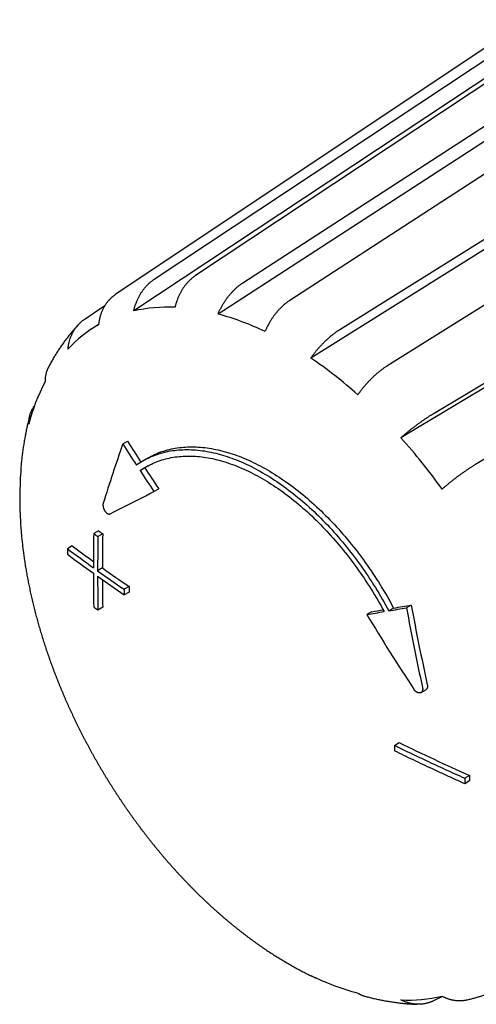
# Model space of a CAD drawing. Header units: millimetres. Extents: x 8 to 334, y 12 to 173.
# Tile 4 of 6: x 274 to 295, y 36 to 80. Entities that reach past the tile are written whole.
import ezdxf

# ---------------------------------------------------------------- set-up
doc = ezdxf.new("R2010")
doc.units = ezdxf.units.MM

msp = doc.modelspace()

# ---------------------------------------------------------------- linework, layer by layer
at = {"color": 7, "linetype": 'Continuous', "lineweight": 30}
for p, q in [((299.267, 79.784), (282.094, 68.407)), ((280.256, 68.243), (297.43, 79.62)), ((284.193, 68.078), (301.669, 79.407)), ((295.472, 78.853), (278.545, 67.572)), ((297.169, 78.642), (279.338, 66.828)), ((301.238, 78.456), (283.091, 66.691)), ((303.759, 78.626), (286.282, 67.297)), ((288.516, 66.007), (306.315, 77.151)), ((305.701, 76.305), (287.22, 64.733)), ((308.404, 75.519), (290.606, 64.376)), ((292.705, 62.281), (310.806, 73.123)), ((310.021, 72.448), (291.226, 61.19)), ((312.643, 70.838), (294.542, 59.996)), ((277.181, 66.483), (278.054, 67.065)), ((277.777, 66.232), (277.454, 66.018)), ((278.852, 60.914), (279.064, 61.036)), ((279.962, 60.286), (279.75, 60.164)), ((279.621, 59.728), (279.833, 59.85)), ((280.24, 58.797), (280.452, 58.92)), ((277.77, 57.051), (277.558, 56.929)), ((277.96, 56.916), (277.747, 56.794)), ((276.6, 56.376), (276.388, 56.253)), ((277.945, 55.397), (277.733, 55.275)), ((279.13, 54.571), (278.918, 54.448)), ((279.13, 54.326), (278.918, 54.203)), ((277.96, 53.65), (277.747, 53.527)), ((289.92, 53.454), (289.707, 53.331)), ((290.902, 53.615), (290.69, 53.492)), ((291.689, 53.748), (291.477, 53.626)), ((292.124, 49.857), (292.336, 49.979)), ((290.938, 47.509), (291.151, 47.631)), ((294.278, 46.171), (294.066, 46.048)), ((294.278, 45.926), (294.066, 45.803)), ((293.079, 36.344), (292.705, 36.158))]:
    msp.add_line(p, q, dxfattribs=at)
at = {"color": 7, "linetype": 'Continuous', "lineweight": 30, "flags": 128}
for points in [[(279.458, 59.976), (279.529, 60.026), (279.601, 60.073), (279.674, 60.119), (279.749, 60.163), (279.824, 60.205), (279.9, 60.246), (279.977, 60.284), (280.056, 60.321), (280.135, 60.356), (280.215, 60.389), (280.296, 60.42), (280.378, 60.45), (280.461, 60.477), (280.545, 60.503), (280.63, 60.526), (280.716, 60.548), (280.802, 60.568), (280.89, 60.586), (280.978, 60.602), (281.067, 60.616), (281.157, 60.629), (281.248, 60.639), (281.339, 60.648), (281.431, 60.654), (281.524, 60.659), (281.617, 60.662), (281.712, 60.663), (281.806, 60.662), (281.902, 60.659), (281.998, 60.654), (282.095, 60.647), (282.192, 60.638), (282.29, 60.628), (282.388, 60.615), (282.487, 60.601), (282.587, 60.584), (282.687, 60.566), (282.787, 60.546), (282.888, 60.524), (282.989, 60.5), (283.091, 60.474), (283.193, 60.447), (283.295, 60.417), (283.398, 60.386), (283.501, 60.353), (283.605, 60.318), (283.709, 60.281), (283.813, 60.242), (283.917, 60.201), (284.021, 60.159), (284.126, 60.115), (284.231, 60.069), (284.336, 60.021), (284.441, 59.971), (284.546, 59.92), (284.652, 59.867), (284.757, 59.812), (284.863, 59.755), (284.969, 59.697), (285.074, 59.636), (285.18, 59.575), (285.285, 59.511), (285.391, 59.446), (285.497, 59.379), (285.602, 59.31), (285.707, 59.24), (285.812, 59.168), (285.918, 59.095), (286.022, 59.02), (286.127, 58.943), (286.232, 58.865), (286.336, 58.785), (286.44, 58.704), (286.544, 58.621), (286.647, 58.537), (286.75, 58.451), (286.853, 58.364), (286.955, 58.275), (287.058, 58.185), (287.159, 58.093), (287.261, 58), (287.361, 57.905), (287.462, 57.809), (287.562, 57.712), (287.661, 57.614), (287.76, 57.514), (287.859, 57.413), (287.956, 57.31), (288.054, 57.207), (288.15, 57.102), (288.247, 56.996), (288.342, 56.889), (288.437, 56.78), (288.531, 56.671), (288.625, 56.56), (288.717, 56.448), (288.809, 56.335), (288.901, 56.221), (288.991, 56.106), (289.081, 55.99), (289.17, 55.873), (289.259, 55.755), (289.346, 55.636), (289.433, 55.516), (289.518, 55.395), (289.603, 55.274), (289.687, 55.151), (289.77, 55.028), (289.852, 54.904), (289.933, 54.779), (290.014, 54.653), (290.093, 54.527), (290.171, 54.4), (290.248, 54.272), (290.325, 54.143), (290.4, 54.014), (290.474, 53.885), (290.547, 53.754), (290.619, 53.624), (290.69, 53.492)], [(279.962, 60.286), (280.036, 60.328), (280.112, 60.368), (280.189, 60.407), (280.268, 60.444), (280.347, 60.479), (280.427, 60.512), (280.508, 60.543), (280.591, 60.572), (280.674, 60.6), (280.757, 60.625), (280.842, 60.649), (280.928, 60.671), (281.015, 60.691), (281.102, 60.709), (281.19, 60.725), (281.279, 60.739), (281.369, 60.751), (281.46, 60.762), (281.551, 60.77), (281.643, 60.777), (281.736, 60.781), (281.829, 60.784), (281.924, 60.785), (282.019, 60.784), (282.114, 60.781), (282.21, 60.776), (282.307, 60.769), (282.404, 60.761), (282.502, 60.75), (282.6, 60.738), (282.699, 60.723), (282.799, 60.707), (282.899, 60.689), (282.999, 60.669), (283.1, 60.647), (283.201, 60.623), (283.303, 60.597), (283.405, 60.569), (283.508, 60.54), (283.61, 60.508), (283.714, 60.475), (283.817, 60.44), (283.921, 60.403), (284.025, 60.364), (284.129, 60.324), (284.233, 60.281), (284.338, 60.237), (284.443, 60.191), (284.548, 60.143), (284.653, 60.094), (284.759, 60.042), (284.864, 59.989), (284.97, 59.934), (285.075, 59.877), (285.181, 59.819), (285.286, 59.759), (285.392, 59.697), (285.498, 59.634), (285.603, 59.568), (285.709, 59.501), (285.814, 59.433), (285.919, 59.363), (286.025, 59.291), (286.13, 59.217), (286.235, 59.142), (286.339, 59.066), (286.444, 58.988), (286.548, 58.908), (286.652, 58.826), (286.756, 58.744), (286.859, 58.659), (286.962, 58.573), (287.065, 58.486), (287.168, 58.397), (287.27, 58.307), (287.371, 58.215), (287.473, 58.122), (287.574, 58.028), (287.674, 57.932), (287.774, 57.835), (287.873, 57.736), (287.972, 57.636), (288.071, 57.535), (288.169, 57.433), (288.266, 57.329), (288.363, 57.224), (288.459, 57.118), (288.554, 57.011), (288.649, 56.903), (288.743, 56.793), (288.837, 56.682), (288.93, 56.57), (289.022, 56.457), (289.113, 56.344), (289.204, 56.228), (289.293, 56.112), (289.382, 55.995), (289.471, 55.877), (289.558, 55.758), (289.645, 55.639), (289.73, 55.518), (289.815, 55.396), (289.899, 55.274), (289.982, 55.15), (290.064, 55.026), (290.145, 54.901), (290.226, 54.776), (290.305, 54.649), (290.383, 54.522), (290.46, 54.394), (290.537, 54.266), (290.612, 54.137), (290.686, 54.007), (290.759, 53.877), (290.831, 53.746), (290.902, 53.615)], [(279.621, 59.728), (279.69, 59.775), (279.76, 59.82), (279.831, 59.864), (279.903, 59.906), (279.976, 59.946), (280.05, 59.984), (280.125, 60.021), (280.201, 60.056), (280.278, 60.089), (280.355, 60.12), (280.434, 60.15), (280.514, 60.177), (280.594, 60.203), (280.675, 60.227), (280.757, 60.25), (280.84, 60.27), (280.924, 60.289), (281.009, 60.306), (281.094, 60.321), (281.18, 60.334), (281.267, 60.346), (281.355, 60.355), (281.443, 60.363), (281.533, 60.369), (281.622, 60.373), (281.713, 60.375), (281.804, 60.376), (281.895, 60.374), (281.988, 60.371), (282.081, 60.366), (282.174, 60.359), (282.268, 60.35), (282.363, 60.34), (282.458, 60.327), (282.554, 60.313), (282.65, 60.297), (282.746, 60.279), (282.843, 60.26), (282.941, 60.238), (283.038, 60.215), (283.137, 60.19), (283.235, 60.163), (283.334, 60.134), (283.434, 60.104), (283.533, 60.071), (283.633, 60.037), (283.733, 60.001), (283.834, 59.964), (283.934, 59.925), (284.035, 59.883), (284.136, 59.841), (284.238, 59.796), (284.339, 59.75), (284.441, 59.702), (284.542, 59.652), (284.644, 59.601), (284.746, 59.548), (284.848, 59.493), (284.95, 59.437), (285.052, 59.379), (285.154, 59.319), (285.256, 59.258), (285.358, 59.195), (285.46, 59.13), (285.561, 59.064), (285.663, 58.996), (285.765, 58.927), (285.866, 58.856), (285.967, 58.784), (286.068, 58.71), (286.169, 58.634), (286.27, 58.558), (286.37, 58.479), (286.471, 58.399), (286.57, 58.318), (286.67, 58.235), (286.769, 58.151), (286.868, 58.065), (286.967, 57.979), (287.065, 57.89), (287.163, 57.801), (287.26, 57.71), (287.357, 57.617), (287.454, 57.524), (287.55, 57.429), (287.646, 57.333), (287.741, 57.235), (287.835, 57.136), (287.929, 57.037), (288.023, 56.936), (288.116, 56.833), (288.208, 56.73), (288.3, 56.626), (288.391, 56.52), (288.481, 56.413), (288.571, 56.306), (288.66, 56.197), (288.749, 56.087), (288.836, 55.976), (288.923, 55.865), (289.009, 55.752), (289.095, 55.638), (289.179, 55.524), (289.263, 55.408), (289.346, 55.292), (289.428, 55.174), (289.51, 55.056), (289.59, 54.938), (289.67, 54.818), (289.748, 54.698), (289.826, 54.577), (289.903, 54.455), (289.979, 54.332), (290.054, 54.209), (290.128, 54.085), (290.201, 53.961), (290.273, 53.836), (290.344, 53.71), (290.414, 53.584), (290.482, 53.458)], [(278.287, 57.805), (278.46, 57.893), (278.634, 57.981), (278.808, 58.07), (278.984, 58.159), (279.161, 58.248), (279.338, 58.338), (279.517, 58.429), (279.696, 58.52), (279.876, 58.612), (280.058, 58.704), (280.24, 58.797)]]:
    msp.add_lwpolyline(points, dxfattribs=at)
at = {"color": 7, "linetype": 'Continuous', "lineweight": 30}
for centre, radius, start, end in [((280.857, 60.191), 6.809, 87.325, 102.894), ((279.955, 55.112), 11.997, 64.1773, 74.8441), ((280.661, 61.205), 5.783, 119.9421, 137.301), ((275.905, 48.091), 20.125, 48.2377, 55.7895), ((283.293, 59.55), 8.913, 152.4285, 165.4284), ((366.337, 30.517), 92.615, 160.84027, 162.55647), ((374.557, 122.142), 113.615, 212.60917, 213.17231), ((374.767, 122.262), 113.612, 212.60917, 213.16454), ((270.938, 43.001), 27.248, 35.7102, 41.879), ((290.007, 58.458), 15.742, 175.5563, 183.6491), ((375.192, 122.558), 114.374, 213.32155, 213.88134), ((281.821, 57.015), 3.463, 122.0315, 125.0295), ((375.405, 122.68), 114.375, 213.32155, 213.88134), ((324.269, 122.011), 79.887, 234.40425, 234.57142), ((372.822, 55.282), 95.278, 179.00973, 179.92309), ((324.057, 121.889), 79.887, 234.40425, 234.57142), ((373.041, 55.147), 95.308, 179.01004, 179.92312), ((373.253, 55.269), 95.308, 179.01004, 179.92312), ((369.939, 56.131), 93.552, 179.92499, 180.07501), ((323.229, 119.242), 78.496, 233.3638, 234.40802), ((323.355, 119.248), 78.351, 233.36331, 234.21917), ((323.229, 118.997), 78.496, 233.3638, 234.40802), ((324.873, 121.546), 81.326, 234.57507, 235.5926), ((325.085, 121.668), 81.326, 234.57507, 235.5926), ((369.781, 55.282), 92.238, 180.07272, 181.00605), ((324.873, 121.301), 81.326, 234.57507, 235.5926), ((370.001, 55.147), 92.268, 180.0727, 181.00573), ((369.948, 55.266), 92.003, 180.24112, 181.00657), ((372.867, 54.326), 93.95, 179.9253, 180.0747), ((373.08, 54.448), 93.95, 179.9253, 180.0747), ((324.057, 118.623), 79.887, 234.40425, 234.57142), ((264.474, 210.491), 159.173, 279.12146, 279.40409), ((264.824, 209.766), 158.314, 279.12104, 279.31141), ((263.281, 217.668), 166.448, 279.47812, 279.75286), ((263.493, 217.791), 166.448, 279.47812, 279.75286), ((400.447, 73.684), 110.801, 190.43, 192.30166), ((400.659, 73.807), 110.801, 190.43, 192.30166), ((394.009, 116.594), 121.988, 211.23851, 213.08408), ((339.012, 146.038), 109.429, 244.06362, 245.87077), ((387.829, 46.048), 93.552, 179.92499, 180.07501), ((292.445, 48.068), 11.997, 244.1773, 254.8441), ((291.543, 42.989), 6.809, 267.325, 282.894)]:
    msp.add_arc(centre, radius, start, end, dxfattribs=at)
for points, knots in [([(282.094, 68.407), (282.078, 68.397), (282.046, 68.375), (282, 68.341), (281.955, 68.306), (281.91, 68.268), (281.866, 68.229), (281.823, 68.189), (281.782, 68.147), (281.74, 68.103), (281.699, 68.057), (281.659, 68.009), (281.619, 67.958), (281.581, 67.907), (281.546, 67.856), (281.512, 67.804), (281.479, 67.751), (281.447, 67.697), (281.416, 67.641), (281.387, 67.584), (281.359, 67.527), (281.332, 67.467), (281.306, 67.406), (281.281, 67.342), (281.258, 67.278), (281.237, 67.216), (281.219, 67.158), (281.203, 67.103), (281.188, 67.048), (281.179, 67.011), (281.175, 66.992)], [0, 0, 0, 0, 0.035861, 0.071723, 0.107694, 0.143666, 0.179846, 0.216055, 0.25168, 0.287331, 0.325034, 0.362737, 0.400568, 0.438398, 0.47426, 0.510121, 0.546092, 0.582063, 0.618242, 0.65445, 0.690075, 0.725727, 0.763422, 0.801117, 0.838939, 0.876761, 0.907528, 0.938312, 0.969147, 1, 1, 1, 1]), ([(279.338, 66.828), (279.343, 66.85), (279.353, 66.893), (279.371, 66.957), (279.39, 67.021), (279.41, 67.084), (279.432, 67.146), (279.455, 67.208), (279.48, 67.268), (279.506, 67.328), (279.534, 67.388), (279.564, 67.448), (279.595, 67.507), (279.628, 67.564), (279.661, 67.618), (279.694, 67.671), (279.729, 67.722), (279.765, 67.772), (279.803, 67.821), (279.841, 67.868), (279.88, 67.914), (279.921, 67.958), (279.964, 68.002), (280.008, 68.046), (280.054, 68.087), (280.097, 68.125), (280.139, 68.158), (280.177, 68.187), (280.216, 68.216), (280.243, 68.234), (280.256, 68.243)], [0, 0, 0, 0, 0.035929, 0.071859, 0.107898, 0.143937, 0.180185, 0.21646, 0.252154, 0.287875, 0.325642, 0.363409, 0.401304, 0.439199, 0.475128, 0.511058, 0.547098, 0.583138, 0.619387, 0.655665, 0.691358, 0.727077, 0.764856, 0.802635, 0.840542, 0.878449, 0.908795, 0.939158, 0.969571, 1, 1, 1, 1]), ([(283.091, 66.691), (283.1, 66.713), (283.119, 66.755), (283.147, 66.817), (283.177, 66.879), (283.208, 66.94), (283.24, 67.001), (283.274, 67.061), (283.308, 67.12), (283.343, 67.178), (283.38, 67.237), (283.419, 67.295), (283.459, 67.353), (283.499, 67.409), (283.539, 67.462), (283.58, 67.513), (283.621, 67.564), (283.663, 67.613), (283.706, 67.661), (283.75, 67.707), (283.794, 67.752), (283.839, 67.796), (283.885, 67.839), (283.934, 67.882), (283.982, 67.923), (284.028, 67.96), (284.072, 67.993), (284.112, 68.022), (284.152, 68.051), (284.179, 68.069), (284.193, 68.078)], [0, 0, 0, 0, 0.035929, 0.071859, 0.107898, 0.143937, 0.180185, 0.21646, 0.252154, 0.287875, 0.325642, 0.363409, 0.401304, 0.439199, 0.475128, 0.511058, 0.547098, 0.583138, 0.619387, 0.655665, 0.691358, 0.727077, 0.764856, 0.802635, 0.840542, 0.878449, 0.908795, 0.939158, 0.969571, 1, 1, 1, 1]), ([(278.545, 67.572), (278.529, 67.562), (278.499, 67.541), (278.454, 67.507), (278.41, 67.473), (278.367, 67.436), (278.325, 67.398), (278.285, 67.358), (278.246, 67.318), (278.208, 67.275), (278.171, 67.231), (278.135, 67.184), (278.1, 67.135), (278.067, 67.086), (278.037, 67.037), (278.008, 66.987), (277.981, 66.936), (277.955, 66.884), (277.931, 66.831), (277.908, 66.777), (277.887, 66.722), (277.868, 66.666), (277.85, 66.608), (277.833, 66.547), (277.818, 66.486), (277.806, 66.428), (277.796, 66.373), (277.788, 66.321), (277.781, 66.269), (277.777, 66.234), (277.775, 66.216)], [0, 0, 0, 0, 0.035861, 0.071723, 0.107694, 0.143666, 0.179846, 0.216055, 0.25168, 0.287331, 0.325034, 0.362737, 0.400568, 0.438398, 0.47426, 0.510121, 0.546092, 0.582063, 0.618242, 0.65445, 0.690075, 0.725727, 0.763422, 0.801117, 0.838939, 0.876761, 0.907528, 0.938312, 0.969147, 1, 1, 1, 1]), ([(286.282, 67.297), (286.266, 67.286), (286.234, 67.265), (286.186, 67.231), (286.139, 67.196), (286.092, 67.159), (286.045, 67.121), (285.999, 67.081), (285.954, 67.04), (285.908, 66.996), (285.863, 66.951), (285.817, 66.903), (285.771, 66.854), (285.728, 66.804), (285.686, 66.753), (285.645, 66.703), (285.605, 66.651), (285.566, 66.597), (285.527, 66.543), (285.49, 66.487), (285.453, 66.431), (285.417, 66.373), (285.382, 66.314), (285.347, 66.252), (285.312, 66.189), (285.281, 66.129), (285.253, 66.072), (285.228, 66.019), (285.204, 65.965), (285.188, 65.929), (285.18, 65.911)], [0, 0, 0, 0, 0.035861, 0.071723, 0.107694, 0.143666, 0.179846, 0.216055, 0.25168, 0.287331, 0.325034, 0.362737, 0.400568, 0.438398, 0.47426, 0.510121, 0.546092, 0.582063, 0.618242, 0.65445, 0.690075, 0.725727, 0.763422, 0.801117, 0.838939, 0.876761, 0.907528, 0.938312, 0.969147, 1, 1, 1, 1]), ([(276.893, 66.239), (276.884, 66.23), (276.855, 66.199), (276.806, 66.145), (276.746, 66.079), (276.687, 66.011), (276.628, 65.943), (276.57, 65.874), (276.513, 65.804), (276.456, 65.733), (276.4, 65.662), (276.344, 65.589), (276.289, 65.516), (276.235, 65.442), (276.181, 65.368), (276.128, 65.292), (276.076, 65.216), (276.024, 65.139), (275.973, 65.061), (275.923, 64.983), (275.873, 64.903), (275.824, 64.823), (275.776, 64.742), (275.728, 64.661), (275.681, 64.578), (275.635, 64.495), (275.591, 64.415), (275.563, 64.362), (275.55, 64.337)], [0, 0, 0, 0, 0.016507, 0.055239, 0.094029, 0.132877, 0.171785, 0.210754, 0.249787, 0.288885, 0.328049, 0.36728, 0.40658, 0.44595, 0.485391, 0.524904, 0.564491, 0.604151, 0.643885, 0.683695, 0.723581, 0.763544, 0.803583, 0.8437, 0.883894, 0.924166, 0.964516, 1, 1, 1, 1]), ([(276.412, 65.127), (276.414, 65.147), (276.418, 65.188), (276.426, 65.249), (276.437, 65.309), (276.448, 65.369), (276.462, 65.428), (276.477, 65.486), (276.494, 65.543), (276.512, 65.6), (276.533, 65.657), (276.556, 65.714), (276.58, 65.771), (276.606, 65.825), (276.633, 65.877), (276.661, 65.927), (276.691, 65.976), (276.722, 66.025), (276.755, 66.072), (276.789, 66.117), (276.824, 66.161), (276.861, 66.205), (276.901, 66.247), (276.942, 66.29), (276.985, 66.33), (277.027, 66.367), (277.066, 66.399), (277.104, 66.428), (277.142, 66.456), (277.168, 66.474), (277.181, 66.483)], [0, 0, 0, 0, 0.035929, 0.071859, 0.107898, 0.143937, 0.180185, 0.21646, 0.252154, 0.287875, 0.325642, 0.363409, 0.401304, 0.439199, 0.475128, 0.511058, 0.547098, 0.583138, 0.619387, 0.655665, 0.691358, 0.727077, 0.764856, 0.802635, 0.840542, 0.878449, 0.908795, 0.939158, 0.969571, 1, 1, 1, 1]), ([(287.22, 64.733), (287.233, 64.752), (287.26, 64.79), (287.3, 64.845), (287.342, 64.9), (287.384, 64.955), (287.427, 65.01), (287.471, 65.063), (287.515, 65.116), (287.56, 65.169), (287.607, 65.222), (287.655, 65.275), (287.704, 65.328), (287.753, 65.378), (287.801, 65.427), (287.849, 65.474), (287.897, 65.521), (287.945, 65.566), (287.994, 65.61), (288.043, 65.654), (288.092, 65.696), (288.142, 65.737), (288.193, 65.778), (288.245, 65.819), (288.297, 65.858), (288.346, 65.893), (288.391, 65.925), (288.433, 65.953), (288.475, 65.981), (288.503, 65.998), (288.516, 66.007)], [0, 0, 0, 0, 0.035929, 0.071859, 0.107898, 0.143937, 0.180185, 0.21646, 0.252154, 0.287875, 0.325642, 0.363409, 0.401304, 0.439199, 0.475128, 0.511058, 0.547098, 0.583138, 0.619387, 0.655665, 0.691358, 0.727077, 0.764856, 0.802635, 0.840542, 0.878449, 0.908795, 0.939158, 0.969571, 1, 1, 1, 1]), ([(275.55, 64.337), (275.545, 64.326), (275.531, 64.3), (275.512, 64.258), (275.491, 64.211), (275.473, 64.163), (275.457, 64.115), (275.442, 64.065), (275.429, 64.014), (275.418, 63.962), (275.409, 63.908), (275.402, 63.858), (275.397, 63.81), (275.394, 63.766), (275.392, 63.721), (275.392, 63.691), (275.392, 63.676)], [0, 0, 0, 0, 0.053574, 0.128576, 0.204012, 0.279506, 0.353788, 0.428125, 0.506721, 0.585317, 0.664178, 0.743039, 0.80719, 0.871376, 0.93567, 1, 1, 1, 1]), ([(290.606, 64.376), (290.589, 64.365), (290.556, 64.345), (290.507, 64.312), (290.458, 64.278), (290.408, 64.242), (290.358, 64.205), (290.309, 64.168), (290.259, 64.129), (290.21, 64.088), (290.159, 64.045), (290.108, 64.001), (290.056, 63.955), (290.006, 63.908), (289.957, 63.862), (289.909, 63.815), (289.862, 63.768), (289.815, 63.719), (289.768, 63.669), (289.722, 63.619), (289.676, 63.568), (289.631, 63.516), (289.585, 63.462), (289.539, 63.406), (289.493, 63.35), (289.451, 63.296), (289.413, 63.245), (289.378, 63.198), (289.343, 63.15), (289.32, 63.118), (289.309, 63.102)], [0, 0, 0, 0, 0.035861, 0.071723, 0.107694, 0.143666, 0.179846, 0.216055, 0.25168, 0.287331, 0.325034, 0.362737, 0.400568, 0.438398, 0.47426, 0.510121, 0.546092, 0.582063, 0.618242, 0.65445, 0.690075, 0.725727, 0.763422, 0.801117, 0.838939, 0.876761, 0.907528, 0.938312, 0.969147, 1, 1, 1, 1]), ([(274.666, 61.793), (274.666, 61.81), (274.667, 61.845), (274.669, 61.898), (274.673, 61.949), (274.679, 62.001), (274.688, 62.052), (274.697, 62.103), (274.709, 62.153), (274.723, 62.203), (274.738, 62.253), (274.756, 62.304), (274.777, 62.354), (274.798, 62.402), (274.821, 62.449), (274.846, 62.494), (274.872, 62.538), (274.898, 62.579), (274.916, 62.604), (274.924, 62.616)], [0, 0, 0, 0, 0.0586489, 0.1172979, 0.1761257, 0.2349535, 0.2941215, 0.3533353, 0.4115999, 0.4699083, 0.5315567, 0.593205, 0.6550623, 0.7169195, 0.7755687, 0.8342178, 0.893047, 0.9518762, 1, 1, 1, 1]), ([(291.226, 61.19), (291.243, 61.205), (291.277, 61.235), (291.329, 61.279), (291.381, 61.323), (291.434, 61.368), (291.487, 61.412), (291.541, 61.456), (291.594, 61.499), (291.649, 61.543), (291.705, 61.587), (291.762, 61.631), (291.819, 61.675), (291.876, 61.718), (291.931, 61.759), (291.986, 61.8), (292.04, 61.84), (292.095, 61.879), (292.15, 61.918), (292.204, 61.956), (292.258, 61.993), (292.312, 62.03), (292.367, 62.067), (292.423, 62.104), (292.478, 62.14), (292.529, 62.173), (292.576, 62.203), (292.62, 62.229), (292.663, 62.256), (292.691, 62.273), (292.705, 62.281)], [0, 0, 0, 0, 0.0359295, 0.071859, 0.107898, 0.1439371, 0.1801845, 0.2164601, 0.2521541, 0.2878749, 0.3256419, 0.3634089, 0.4013038, 0.4391988, 0.4751284, 0.511058, 0.5470979, 0.5831378, 0.6193875, 0.6556653, 0.6913578, 0.7270773, 0.7648559, 0.8026345, 0.8405418, 0.8784491, 0.9087952, 0.9391579, 0.9695706, 1, 1, 1, 1]), ([(274.714, 62.172), (274.707, 62.143), (274.69, 62.081), (274.665, 61.984), (274.64, 61.882), (274.616, 61.78), (274.593, 61.676), (274.57, 61.573), (274.548, 61.468), (274.527, 61.364), (274.507, 61.258), (274.487, 61.153), (274.469, 61.046), (274.451, 60.939), (274.434, 60.832), (274.418, 60.724), (274.402, 60.616), (274.388, 60.507), (274.374, 60.398), (274.361, 60.288), (274.349, 60.178), (274.337, 60.067), (274.327, 59.956), (274.319, 59.866), (274.315, 59.813), (274.313, 59.797)], [0, 0, 0, 0, 0.03801, 0.082493, 0.127027, 0.171611, 0.216242, 0.260919, 0.305639, 0.350401, 0.395203, 0.440043, 0.484918, 0.529828, 0.57477, 0.619743, 0.664744, 0.709773, 0.754826, 0.799903, 0.845001, 0.890119, 0.935256, 0.98041, 1, 1, 1, 1]), ([(274.313, 59.797), (274.313, 59.791), (274.311, 59.774), (274.311, 59.746), (274.31, 59.712), (274.312, 59.689), (274.312, 59.678)], [0, 0, 0, 0, 0.137155, 0.4243955, 0.7121173, 1, 1, 1, 1]), ([(294.542, 59.996), (294.525, 59.986), (294.492, 59.966), (294.441, 59.934), (294.39, 59.902), (294.338, 59.869), (294.285, 59.835), (294.233, 59.801), (294.18, 59.765), (294.126, 59.729), (294.07, 59.691), (294.014, 59.651), (293.957, 59.611), (293.901, 59.571), (293.845, 59.531), (293.791, 59.491), (293.736, 59.45), (293.682, 59.409), (293.627, 59.367), (293.572, 59.325), (293.518, 59.283), (293.464, 59.239), (293.408, 59.195), (293.352, 59.149), (293.296, 59.103), (293.244, 59.06), (293.196, 59.019), (293.151, 58.981), (293.107, 58.943), (293.077, 58.918), (293.063, 58.905)], [0, 0, 0, 0, 0.0358614, 0.0717228, 0.1076942, 0.1436656, 0.1798461, 0.2160548, 0.2516795, 0.2873311, 0.3250341, 0.362737, 0.4005677, 0.4383984, 0.4742597, 0.510121, 0.5460921, 0.5820631, 0.6182424, 0.6544497, 0.6900751, 0.7257273, 0.7634222, 0.8011172, 0.8389391, 0.8767609, 0.9075277, 0.9383117, 0.9691472, 1, 1, 1, 1]), ([(277.981, 58.28), (277.979, 58.272), (277.975, 58.257), (277.971, 58.231), (277.97, 58.203), (277.971, 58.173), (277.975, 58.143), (277.981, 58.112), (277.989, 58.08), (277.999, 58.048), (278.012, 58.017), (278.026, 57.986), (278.042, 57.956), (278.06, 57.928), (278.079, 57.902), (278.099, 57.878), (278.12, 57.857), (278.141, 57.838), (278.163, 57.823), (278.184, 57.811), (278.206, 57.802), (278.227, 57.797), (278.245, 57.795), (278.261, 57.797), (278.274, 57.8), (278.283, 57.804), (278.287, 57.805)], [0, 0, 0, 0, 0.042699, 0.085535, 0.128232, 0.170919, 0.213738, 0.256419, 0.299168, 0.342049, 0.384792, 0.427774, 0.470888, 0.513864, 0.557039, 0.600349, 0.643517, 0.686762, 0.730141, 0.773379, 0.816536, 0.859828, 0.902977, 0.9353, 0.96768, 1, 1, 1, 1]), ([(274.297, 57.456), (274.297, 57.445), (274.3, 57.395), (274.307, 57.305), (274.315, 57.186), (274.325, 57.067), (274.335, 56.948), (274.346, 56.828), (274.357, 56.709), (274.37, 56.589), (274.383, 56.469), (274.397, 56.349), (274.412, 56.228), (274.427, 56.107), (274.444, 55.987), (274.461, 55.866), (274.478, 55.745), (274.497, 55.623), (274.516, 55.502), (274.536, 55.38), (274.557, 55.259), (274.579, 55.137), (274.601, 55.015), (274.624, 54.893), (274.648, 54.771), (274.672, 54.648), (274.697, 54.526), (274.723, 54.404), (274.75, 54.281), (274.777, 54.159), (274.805, 54.036), (274.834, 53.913), (274.863, 53.791), (274.893, 53.668), (274.924, 53.545), (274.956, 53.422), (274.988, 53.299), (275.021, 53.176), (275.055, 53.053), (275.089, 52.93), (275.124, 52.807), (275.16, 52.684), (275.197, 52.561), (275.234, 52.438), (275.271, 52.315), (275.31, 52.192), (275.349, 52.07), (275.389, 51.947), (275.429, 51.824), (275.471, 51.701), (275.512, 51.578), (275.555, 51.456), (275.598, 51.333), (275.642, 51.211), (275.686, 51.088), (275.731, 50.966), (275.777, 50.844), (275.823, 50.722), (275.871, 50.6), (275.918, 50.478), (275.966, 50.356), (276.015, 50.234), (276.065, 50.113), (276.115, 49.991), (276.166, 49.87), (276.217, 49.749), (276.269, 49.628), (276.322, 49.507), (276.375, 49.386), (276.429, 49.266), (276.484, 49.145), (276.539, 49.025), (276.594, 48.905), (276.65, 48.786), (276.707, 48.666), (276.765, 48.547), (276.823, 48.428), (276.881, 48.309), (276.94, 48.19), (277, 48.072), (277.061, 47.953), (277.121, 47.835), (277.183, 47.718), (277.245, 47.6), (277.307, 47.483), (277.371, 47.366), (277.434, 47.249), (277.498, 47.133), (277.563, 47.017), (277.629, 46.901), (277.694, 46.786), (277.761, 46.67), (277.828, 46.555), (277.895, 46.441), (277.963, 46.327), (278.032, 46.213), (278.101, 46.099), (278.17, 45.986), (278.24, 45.873), (278.311, 45.76), (278.382, 45.648), (278.453, 45.536), (278.525, 45.425), (278.598, 45.314), (278.671, 45.203), (278.744, 45.093), (278.818, 44.983), (278.893, 44.873), (278.968, 44.764), (279.043, 44.655), (279.119, 44.547), (279.195, 44.439), (279.272, 44.331), (279.349, 44.224), (279.427, 44.118), (279.505, 44.012), (279.584, 43.906), (279.663, 43.801), (279.742, 43.696), (279.822, 43.591), (279.902, 43.488), (279.983, 43.384), (280.064, 43.281), (280.146, 43.179), (280.228, 43.077), (280.31, 42.975), (280.393, 42.875), (280.476, 42.774), (280.56, 42.674), (280.644, 42.575), (280.728, 42.476), (280.813, 42.378), (280.898, 42.28), (280.984, 42.183), (281.07, 42.086), (281.156, 41.99), (281.243, 41.894), (281.33, 41.799), (281.417, 41.705), (281.505, 41.611), (281.593, 41.518), (281.682, 41.425), (281.771, 41.333), (281.86, 41.242), (281.949, 41.151), (282.039, 41.06), (282.129, 40.971), (282.22, 40.882), (282.311, 40.793), (282.402, 40.705), (282.493, 40.618), (282.585, 40.532), (282.677, 40.446), (282.769, 40.361), (282.862, 40.276), (282.955, 40.192), (283.048, 40.109), (283.142, 40.026), (283.236, 39.945), (283.33, 39.863), (283.424, 39.783), (283.519, 39.703), (283.614, 39.624), (283.709, 39.546), (283.804, 39.468), (283.9, 39.391), (283.996, 39.315), (284.092, 39.239), (284.188, 39.164), (284.285, 39.09), (284.382, 39.017), (284.479, 38.944), (284.576, 38.872), (284.674, 38.801), (284.771, 38.731), (284.869, 38.662), (284.968, 38.593), (285.066, 38.525), (285.164, 38.458), (285.263, 38.391), (285.362, 38.326), (285.461, 38.261), (285.56, 38.197), (285.66, 38.134), (285.76, 38.071), (285.859, 38.01), (285.959, 37.949), (286.059, 37.889), (286.159, 37.83), (286.26, 37.772), (286.36, 37.714), (286.461, 37.658), (286.562, 37.602), (286.662, 37.547), (286.763, 37.493), (286.864, 37.44), (286.965, 37.388), (287.067, 37.337), (287.168, 37.287), (287.259, 37.242), (287.316, 37.215), (287.339, 37.204)], [0, 0, 0, 0, 0.001409, 0.006503, 0.011595, 0.016687, 0.021778, 0.026868, 0.031957, 0.037045, 0.042132, 0.047218, 0.052302, 0.057386, 0.062468, 0.067549, 0.072629, 0.077707, 0.082784, 0.08786, 0.092935, 0.098008, 0.10308, 0.108151, 0.11322, 0.118288, 0.123354, 0.12842, 0.133483, 0.138546, 0.143607, 0.148667, 0.153725, 0.158783, 0.163838, 0.168893, 0.173946, 0.178998, 0.184049, 0.189098, 0.194146, 0.199193, 0.204239, 0.209284, 0.214327, 0.219369, 0.22441, 0.22945, 0.234489, 0.239527, 0.244564, 0.2496, 0.254634, 0.259668, 0.264701, 0.269733, 0.274763, 0.279793, 0.284823, 0.289851, 0.294878, 0.299905, 0.304931, 0.309956, 0.31498, 0.320004, 0.325027, 0.330049, 0.335071, 0.340092, 0.345112, 0.350132, 0.355152, 0.360171, 0.365189, 0.370207, 0.375225, 0.380242, 0.385259, 0.390275, 0.395292, 0.400307, 0.405323, 0.410338, 0.415354, 0.420369, 0.425384, 0.430398, 0.435413, 0.440427, 0.445442, 0.450456, 0.455471, 0.460485, 0.4655, 0.470515, 0.475529, 0.480544, 0.485559, 0.490574, 0.49559, 0.500606, 0.505622, 0.510638, 0.515654, 0.520671, 0.525688, 0.530706, 0.535724, 0.540743, 0.545762, 0.550781, 0.555801, 0.560822, 0.565843, 0.570865, 0.575887, 0.580911, 0.585934, 0.590959, 0.595984, 0.60101, 0.606037, 0.611065, 0.616093, 0.621122, 0.626152, 0.631184, 0.636216, 0.641249, 0.646283, 0.651318, 0.656354, 0.661391, 0.666429, 0.671468, 0.676508, 0.68155, 0.686593, 0.691636, 0.696681, 0.701728, 0.706775, 0.711824, 0.716874, 0.721925, 0.726978, 0.732032, 0.737087, 0.742144, 0.747201, 0.752261, 0.757321, 0.762383, 0.767447, 0.772512, 0.777578, 0.782646, 0.787715, 0.792785, 0.797857, 0.80293, 0.808005, 0.813081, 0.818159, 0.823237, 0.828318, 0.833399, 0.838482, 0.843566, 0.848652, 0.853739, 0.858827, 0.863916, 0.869007, 0.874098, 0.879191, 0.884285, 0.889379, 0.894475, 0.899572, 0.904669, 0.909768, 0.914867, 0.919967, 0.925067, 0.930168, 0.935269, 0.940371, 0.945473, 0.950575, 0.955677, 0.960779, 0.965881, 0.970982, 0.976083, 0.981184, 0.986284, 0.991383, 0.996481, 1, 1, 1, 1]), ([(292.19, 50.077), (292.192, 50.07), (292.195, 50.055), (292.197, 50.033), (292.198, 50.011), (292.197, 49.99), (292.195, 49.97), (292.191, 49.951), (292.185, 49.933), (292.178, 49.916), (292.17, 49.901), (292.16, 49.887), (292.148, 49.874), (292.135, 49.864), (292.121, 49.855), (292.106, 49.848), (292.09, 49.843), (292.073, 49.839), (292.055, 49.838), (292.037, 49.838), (292.018, 49.841), (291.998, 49.846), (291.978, 49.852), (291.959, 49.86), (291.939, 49.87), (291.919, 49.882), (291.9, 49.896), (291.881, 49.91), (291.863, 49.927), (291.847, 49.943), (291.833, 49.959), (291.821, 49.974), (291.81, 49.989), (291.803, 50), (291.799, 50.005)], [0, 0, 0, 0, 0.031595, 0.063191, 0.095712, 0.128233, 0.159825, 0.191416, 0.223919, 0.256422, 0.288063, 0.319704, 0.352251, 0.384797, 0.416609, 0.448422, 0.481146, 0.51387, 0.545823, 0.577777, 0.610651, 0.643525, 0.675527, 0.707528, 0.740459, 0.773388, 0.805323, 0.837257, 0.870124, 0.90299, 0.927048, 0.951106, 0.975553, 1, 1, 1, 1]), ([(292.402, 50.2), (292.404, 50.19), (292.408, 50.169), (292.41, 50.14), (292.41, 50.112), (292.406, 50.085), (292.4, 50.06), (292.39, 50.038), (292.379, 50.018), (292.364, 50), (292.35, 49.987), (292.339, 49.982), (292.336, 49.979)], [0, 0, 0, 0, 0.103923, 0.20818, 0.312099, 0.415992, 0.520208, 0.624087, 0.728132, 0.832498, 0.93653, 1, 1, 1, 1]), ([(290.938, 47.509), (290.938, 47.488), (290.938, 47.446), (290.938, 47.365), (290.938, 47.304), (290.938, 47.264)], [0, 0, 0, 0, 0.254077, 0.508155, 1, 1, 1, 1]), ([(290.938, 47.509), (291.094, 47.433), (291.405, 47.282), (291.875, 47.058), (292.332, 46.843), (292.774, 46.636), (293.203, 46.439), (293.633, 46.243), (293.921, 46.113), (294.066, 46.048)], [0, 0, 0, 0, 0.151594, 0.303191, 0.454788, 0.591083, 0.727378, 0.863689, 1, 1, 1, 1]), ([(294.066, 45.803), (293.905, 45.875), (293.585, 46.02), (293.106, 46.238), (292.646, 46.451), (292.205, 46.658), (291.781, 46.858), (291.358, 47.06), (291.078, 47.196), (290.938, 47.264)], [0, 0, 0, 0, 0.151594, 0.303191, 0.454788, 0.591083, 0.727378, 0.863689, 1, 1, 1, 1]), ([(294.066, 46.048), (294.066, 46.028), (294.066, 45.986), (294.065, 45.904), (294.066, 45.843), (294.066, 45.803)], [0, 0, 0, 0, 0.254077, 0.508155, 1, 1, 1, 1]), ([(287.489, 37.145), (287.476, 37.149), (287.447, 37.158), (287.404, 37.175), (287.362, 37.193), (287.324, 37.211), (287.289, 37.229), (287.254, 37.249), (287.231, 37.263), (287.22, 37.27)], [0, 0, 0, 0, 0.138285, 0.302159, 0.466032, 0.599338, 0.732718, 0.866322, 1, 1, 1, 1]), ([(294.184, 36.194), (294.186, 36.194), (294.217, 36.201), (294.276, 36.216), (294.363, 36.237), (294.45, 36.259), (294.536, 36.283), (294.621, 36.307), (294.707, 36.332), (294.791, 36.358), (294.876, 36.385), (294.959, 36.413), (295.043, 36.441), (295.126, 36.471), (295.208, 36.502), (295.29, 36.533), (295.372, 36.565), (295.453, 36.599), (295.534, 36.633), (295.614, 36.668), (295.693, 36.704), (295.773, 36.741), (295.841, 36.773), (295.883, 36.794), (295.899, 36.802)], [0, 0, 0, 0, 0.0028138, 0.0517612, 0.1006352, 0.149438, 0.1981719, 0.2468393, 0.2954425, 0.343984, 0.3924665, 0.4408925, 0.4892646, 0.5375855, 0.585858, 0.6340848, 0.6822688, 0.7304127, 0.7785195, 0.8265921, 0.8746334, 0.9226463, 0.9706339, 1, 1, 1, 1]), ([(289.309, 36.489), (289.322, 36.481), (289.349, 36.465), (289.389, 36.442), (289.431, 36.421), (289.473, 36.402), (289.516, 36.385), (289.56, 36.37), (289.595, 36.359), (289.616, 36.353), (289.621, 36.352)], [0, 0, 0, 0, 0.134996, 0.269992, 0.405399, 0.540807, 0.676997, 0.813293, 0.947404, 1, 1, 1, 1]), ([(289.621, 36.352), (289.65, 36.344), (289.712, 36.328), (289.807, 36.303), (289.908, 36.279), (290.008, 36.255), (290.109, 36.232), (290.209, 36.21), (290.309, 36.19), (290.409, 36.17), (290.509, 36.151), (290.609, 36.133), (290.708, 36.117), (290.807, 36.101), (290.906, 36.086), (291.005, 36.073), (291.104, 36.06), (291.202, 36.048), (291.3, 36.037), (291.398, 36.028), (291.496, 36.019), (291.593, 36.011), (291.69, 36.005), (291.787, 35.999), (291.871, 35.995), (291.923, 35.993), (291.943, 35.992)], [0, 0, 0, 0, 0.036345, 0.079645, 0.122892, 0.166085, 0.20922, 0.252298, 0.295315, 0.33827, 0.381162, 0.423989, 0.46675, 0.509442, 0.552065, 0.594617, 0.637096, 0.679503, 0.721835, 0.764092, 0.806272, 0.848375, 0.8904, 0.932346, 0.974213, 1, 1, 1, 1]), ([(293.063, 36.352), (293.08, 36.344), (293.114, 36.326), (293.166, 36.302), (293.218, 36.28), (293.271, 36.259), (293.324, 36.24), (293.378, 36.223), (293.432, 36.208), (293.486, 36.195), (293.542, 36.183), (293.599, 36.173), (293.656, 36.165), (293.713, 36.16), (293.768, 36.156), (293.823, 36.155), (293.878, 36.155), (293.932, 36.158), (293.987, 36.162), (294.041, 36.168), (294.095, 36.176), (294.142, 36.185), (294.172, 36.192), (294.184, 36.194)], [0, 0, 0, 0, 0.047821, 0.095641, 0.143607, 0.191574, 0.239818, 0.288099, 0.335606, 0.383149, 0.433415, 0.483681, 0.534117, 0.584554, 0.632375, 0.680195, 0.728163, 0.77613, 0.824377, 0.872661, 0.920166, 0.967707, 1, 1, 1, 1]), ([(292.705, 36.158), (292.688, 36.15), (292.655, 36.134), (292.604, 36.112), (292.553, 36.091), (292.501, 36.073), (292.448, 36.056), (292.395, 36.041), (292.342, 36.028), (292.289, 36.017), (292.233, 36.008), (292.177, 36), (292.12, 35.995), (292.063, 35.992), (292.008, 35.991), (291.954, 35.991), (291.899, 35.994), (291.844, 35.998), (291.79, 36.005), (291.735, 36.013), (291.681, 36.023), (291.627, 36.036), (291.571, 36.05), (291.515, 36.067), (291.459, 36.085), (291.407, 36.105), (291.358, 36.125), (291.314, 36.145), (291.269, 36.166), (291.24, 36.181), (291.226, 36.188)], [0, 0, 0, 0, 0.035861, 0.071723, 0.107694, 0.143666, 0.179846, 0.216055, 0.25168, 0.287331, 0.325034, 0.362737, 0.400568, 0.438398, 0.47426, 0.510121, 0.546092, 0.582063, 0.618242, 0.65445, 0.690075, 0.725727, 0.763422, 0.801117, 0.838939, 0.876761, 0.907528, 0.938312, 0.969147, 1, 1, 1, 1])]:
    msp.add_open_spline(points, degree=3, knots=knots, dxfattribs=at)

doc.saveas('drawing.dxf')
